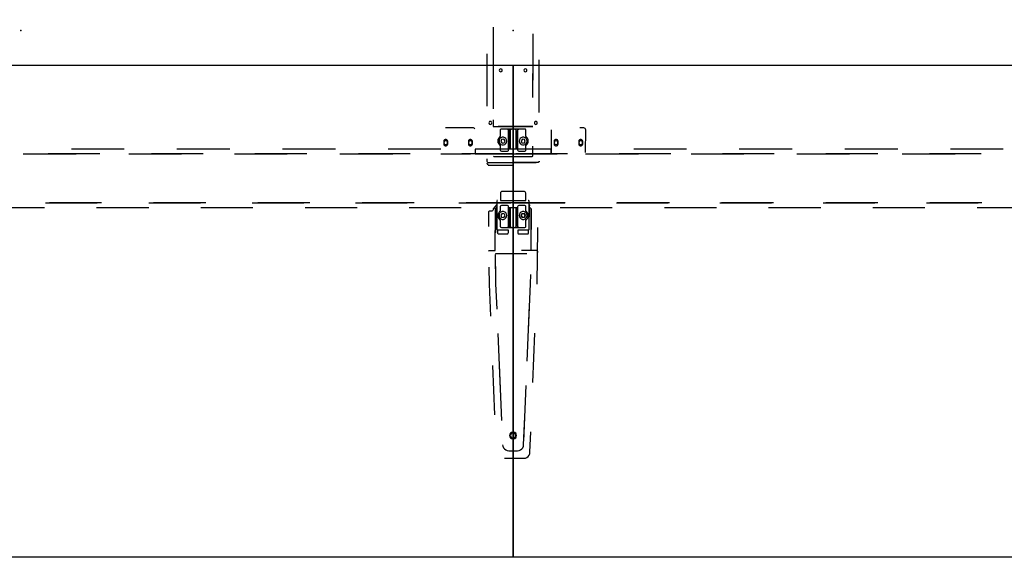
# Model space of a CAD drawing. Header units: metres. Extents: x 6.77 to 13.17, y -3.52 to -1.81.
# Tile 3 of 8: x 8.37 to 9.97, y -3.52 to -2.65. Entities that reach past the tile are written whole.
import ezdxf

# ---------------------------------------------------------------- set-up
doc = ezdxf.new("R2010")
doc.units = ezdxf.units.M
doc.header["$MEASUREMENT"] = 0

# ---------------------------------------------------------------- blocks, each defined once
blk = doc.blocks.new('5863c800-ed52-4f6c-920e-e734873ff803')
at = {"color": 252, "lineweight": 25, "true_color": 0x848484}
for p, q in [((9.1355, -2.6613), (9.1355, -2.6667)), ((9.1355, -2.6613), (9.1355, -2.6667)), ((9.1355, -2.6667), (9.1356, -2.7365)), ((9.1355, -2.6667), (9.1356, -2.7365)), ((9.2004, -2.7472), (9.2005, -2.672)), ((9.2004, -2.7472), (9.2005, -2.672)), ((9.2003, -2.7756), (9.2004, -2.6969)), ((9.2003, -2.7756), (9.2004, -2.6969)), ((9.1254, -2.7043), (9.1254, -2.7896)), ((9.1254, -2.7043), (9.1254, -2.7896)), ((9.1356, -2.7152), (9.1357, -2.7939)), ((9.1356, -2.7152), (9.1357, -2.7939)), ((9.2106, -2.7996), (9.2106, -2.7143)), ((9.2106, -2.7996), (9.2106, -2.7143)), ((9.1357, -2.8117), (9.1357, -2.8224)), ((9.1357, -2.8117), (9.1357, -2.8224)), ((9.1036, -2.8248), (9.0582, -2.8248)), ((9.1357, -2.8224), (9.2003, -2.8224)), ((9.1357, -2.8224), (9.2003, -2.8224)), ((9.2003, -2.8224), (9.1439, -2.8224)), ((9.2003, -2.8224), (9.1439, -2.8224)), ((9.147, -2.8288), (9.147, -2.838)), ((9.147, -2.8288), (9.147, -2.838)), ((9.147, -2.8288), (9.147, -2.838)), ((9.147, -2.8288), (9.147, -2.838)), ((9.1588, -2.8268), (9.149, -2.8268)), ((9.168, -2.8268), (9.149, -2.8268)), ((9.168, -2.8268), (9.149, -2.8268)), ((9.1588, -2.8268), (9.149, -2.8268)), ((9.1652, -2.8268), (9.1588, -2.8268)), ((9.1652, -2.8268), (9.1588, -2.8268)), ((9.1608, -2.8604), (9.1608, -2.8288)), ((9.1608, -2.8288), (9.1608, -2.8586)), ((9.1608, -2.8288), (9.1608, -2.8586)), ((9.1608, -2.8604), (9.1608, -2.8288)), ((9.1632, -2.8288), (9.1632, -2.8586)), ((9.1632, -2.8586), (9.1632, -2.8288)), ((9.1632, -2.8586), (9.1632, -2.8288)), ((9.1632, -2.8288), (9.1632, -2.8586)), ((9.168, -2.8268), (9.1652, -2.8268)), ((9.168, -2.8268), (9.1652, -2.8268)), ((9.187, -2.8268), (9.168, -2.8268)), ((9.1708, -2.8268), (9.168, -2.8268)), ((9.1708, -2.8268), (9.168, -2.8268)), ((9.187, -2.8268), (9.168, -2.8268)), ((9.1772, -2.8268), (9.1708, -2.8268)), ((9.1772, -2.8268), (9.1708, -2.8268)), ((9.1728, -2.8586), (9.1728, -2.8288)), ((9.1728, -2.8288), (9.1728, -2.8586)), ((9.1728, -2.8586), (9.1728, -2.8288)), ((9.1728, -2.8288), (9.1728, -2.8586)), ((9.1752, -2.8586), (9.1752, -2.8288)), ((9.1752, -2.8288), (9.1752, -2.8604)), ((9.1752, -2.8586), (9.1752, -2.8288)), ((9.1752, -2.8288), (9.1752, -2.8604)), ((9.187, -2.8268), (9.1772, -2.8268)), ((9.187, -2.8268), (9.1772, -2.8268)), ((9.189, -2.838), (9.189, -2.8288)), ((9.189, -2.838), (9.189, -2.8288)), ((9.189, -2.838), (9.189, -2.8288)), ((9.189, -2.838), (9.189, -2.8288)), ((9.23, -2.8278), (9.2301, -2.8668)), ((9.283, -2.8248), (9.2765, -2.8248)), ((9.2858, -2.8649), (9.286, -2.8278)), ((9.0554, -2.8468), (9.0554, -2.8508)), ((9.0554, -2.8468), (9.0554, -2.8508)), ((9.0619, -2.8508), (9.0619, -2.8468)), ((9.0619, -2.8508), (9.0619, -2.8468)), ((9.0954, -2.8468), (9.0954, -2.8508)), ((9.0954, -2.8468), (9.0954, -2.8508)), ((9.1019, -2.8508), (9.1019, -2.8468)), ((9.1019, -2.8508), (9.1019, -2.8468)), ((9.1494, -2.8435), (9.1481, -2.8467)), ((9.1494, -2.8435), (9.1481, -2.8467)), ((9.1494, -2.8435), (9.1481, -2.8467)), ((9.1494, -2.8435), (9.1481, -2.8467)), ((9.1481, -2.8467), (9.1502, -2.8494)), ((9.1481, -2.8467), (9.1502, -2.8494)), ((9.1481, -2.8467), (9.1502, -2.8494)), ((9.1481, -2.8467), (9.1502, -2.8494)), ((9.1528, -2.843), (9.1494, -2.8435)), ((9.1528, -2.843), (9.1494, -2.8435)), ((9.1528, -2.843), (9.1494, -2.8435)), ((9.1528, -2.843), (9.1494, -2.8435)), ((9.1549, -2.8458), (9.1528, -2.843)), ((9.1549, -2.8458), (9.1528, -2.843)), ((9.1549, -2.8458), (9.1528, -2.843)), ((9.1549, -2.8458), (9.1528, -2.843)), ((9.1536, -2.8489), (9.1549, -2.8458)), ((9.1536, -2.8489), (9.1549, -2.8458)), ((9.1536, -2.8489), (9.1549, -2.8458)), ((9.1536, -2.8489), (9.1549, -2.8458)), ((9.1832, -2.843), (9.1811, -2.8458)), ((9.1832, -2.843), (9.1811, -2.8458)), ((9.1832, -2.843), (9.1811, -2.8458)), ((9.1832, -2.843), (9.1811, -2.8458)), ((9.1811, -2.8458), (9.1824, -2.8489)), ((9.1811, -2.8458), (9.1824, -2.8489)), ((9.1811, -2.8458), (9.1824, -2.8489)), ((9.1811, -2.8458), (9.1824, -2.8489)), ((9.1866, -2.8435), (9.1832, -2.843)), ((9.1866, -2.8435), (9.1832, -2.843)), ((9.1866, -2.8435), (9.1832, -2.843)), ((9.1866, -2.8435), (9.1832, -2.843)), ((9.1858, -2.8494), (9.1879, -2.8467)), ((9.1858, -2.8494), (9.1879, -2.8467)), ((9.1858, -2.8494), (9.1879, -2.8467)), ((9.1858, -2.8494), (9.1879, -2.8467)), ((9.1879, -2.8467), (9.1866, -2.8435)), ((9.1879, -2.8467), (9.1866, -2.8435)), ((9.1879, -2.8467), (9.1866, -2.8435)), ((9.1879, -2.8467), (9.1866, -2.8435)), ((9.2347, -2.8468), (9.2347, -2.8508)), ((9.2347, -2.8468), (9.2347, -2.8508)), ((9.2412, -2.8508), (9.2412, -2.8468)), ((9.2412, -2.8508), (9.2412, -2.8468)), ((9.2747, -2.8468), (9.2747, -2.8508)), ((9.2747, -2.8468), (9.2747, -2.8508)), ((9.2812, -2.8508), (9.2812, -2.8468)), ((9.2812, -2.8508), (9.2812, -2.8468)), ((8.5361, -2.8593), (8.4503, -2.8593)), ((8.7076, -2.8593), (8.6218, -2.8593)), ((8.8792, -2.8593), (8.7934, -2.8593)), ((9.0507, -2.8593), (8.9649, -2.8593)), ((9.1686, -2.8593), (9.1065, -2.8593)), ((9.1065, -2.8593), (9.1065, -2.8668)), ((9.147, -2.854), (9.147, -2.8604)), ((9.147, -2.854), (9.147, -2.8604)), ((9.147, -2.854), (9.147, -2.8604)), ((9.147, -2.854), (9.147, -2.8604)), ((9.149, -2.8624), (9.1588, -2.8624)), ((9.149, -2.8624), (9.1588, -2.8624)), ((9.149, -2.8624), (9.1588, -2.8624)), ((9.149, -2.8624), (9.1588, -2.8624)), ((9.1502, -2.8494), (9.1536, -2.8489)), ((9.1502, -2.8494), (9.1536, -2.8489)), ((9.1502, -2.8494), (9.1536, -2.8489)), ((9.1502, -2.8494), (9.1536, -2.8489)), ((9.1608, -2.8586), (9.1752, -2.8586)), ((9.1608, -2.8604), (9.1608, -2.8586)), ((9.1608, -2.8586), (9.1632, -2.8586)), ((9.1608, -2.8586), (9.1632, -2.8586)), ((9.1608, -2.8586), (9.1752, -2.8586)), ((9.1608, -2.8604), (9.1608, -2.8586)), ((9.1632, -2.8586), (9.1728, -2.8586)), ((9.1632, -2.8586), (9.1728, -2.8586)), ((9.2301, -2.8593), (9.168, -2.8593)), ((9.168, -2.8593), (9.168, -2.8668)), ((9.1686, -2.8668), (9.1686, -2.8593)), ((9.1728, -2.8586), (9.1752, -2.8586)), ((9.1728, -2.8586), (9.1752, -2.8586)), ((9.1752, -2.8586), (9.1752, -2.8604)), ((9.1752, -2.8586), (9.1752, -2.8604)), ((9.1772, -2.8624), (9.187, -2.8624)), ((9.1772, -2.8624), (9.187, -2.8624)), ((9.1772, -2.8624), (9.187, -2.8624)), ((9.1772, -2.8624), (9.187, -2.8624)), ((9.1824, -2.8489), (9.1858, -2.8494)), ((9.1824, -2.8489), (9.1858, -2.8494)), ((9.1824, -2.8489), (9.1858, -2.8494)), ((9.1824, -2.8489), (9.1858, -2.8494)), ((9.189, -2.8604), (9.189, -2.854)), ((9.189, -2.8604), (9.189, -2.854)), ((9.189, -2.8604), (9.189, -2.854)), ((9.189, -2.8604), (9.189, -2.854)), ((9.2002, -2.8695), (9.2002, -2.8543)), ((9.2002, -2.8695), (9.2002, -2.8543)), ((9.2301, -2.8668), (9.2301, -2.8593)), ((9.4499, -2.8593), (9.3641, -2.8593)), ((9.6214, -2.8593), (9.5356, -2.8593)), ((9.793, -2.8593), (9.7072, -2.8593)), ((9.9645, -2.8593), (9.8787, -2.8593)), ((8.3721, -2.8668), (8.4578, -2.8668)), ((8.4966, -2.8668), (8.4125, -2.8668)), ((8.5436, -2.8668), (8.6294, -2.8668)), ((8.6646, -2.8668), (8.5806, -2.8668)), ((8.7152, -2.8668), (8.8009, -2.8668)), ((8.8326, -2.8668), (8.7486, -2.8668)), ((8.8867, -2.8668), (8.9725, -2.8668)), ((9.0006, -2.8668), (8.9166, -2.8668)), ((9.0507, -2.8668), (9.099, -2.8668)), ((9.1686, -2.8668), (9.0846, -2.8668)), ((9.1065, -2.8668), (9.1686, -2.8668)), ((9.1254, -2.8749), (9.1254, -2.8789)), ((9.1254, -2.8749), (9.1254, -2.8789)), ((9.1378, -2.8715), (9.1982, -2.8715)), ((9.1378, -2.8715), (9.1921, -2.8715)), ((9.1378, -2.8715), (9.1921, -2.8715)), ((9.1378, -2.8715), (9.1982, -2.8715)), ((9.168, -2.8668), (9.2301, -2.8668)), ((9.2565, -2.8668), (9.1725, -2.8668)), ((9.2105, -2.8802), (9.2106, -2.8789)), ((9.2105, -2.8802), (9.2106, -2.8789)), ((9.2301, -2.8668), (9.2394, -2.8668)), ((9.2859, -2.8668), (9.3716, -2.8668)), ((9.4245, -2.8668), (9.3405, -2.8668)), ((9.4574, -2.8668), (9.5432, -2.8668)), ((9.5925, -2.8668), (9.5085, -2.8668)), ((9.629, -2.8668), (9.7147, -2.8668)), ((9.7605, -2.8668), (9.6765, -2.8668)), ((9.8005, -2.8668), (9.8863, -2.8668)), ((9.9285, -2.8668), (9.8445, -2.8668)), ((9.1256, -2.8817), (9.1257, -2.8832)), ((9.1256, -2.8817), (9.1257, -2.8832)), ((9.1257, -2.8832), (9.1257, -2.8834)), ((9.1257, -2.8832), (9.1257, -2.8834)), ((9.1274, -2.8809), (9.2056, -2.8809)), ((9.1274, -2.8809), (9.2056, -2.8809)), ((9.1277, -2.8852), (9.1687, -2.8852)), ((9.1277, -2.8852), (9.1687, -2.8852)), ((9.2086, -2.8809), (9.1673, -2.8809)), ((9.2086, -2.8809), (9.1673, -2.8809)), ((9.1417, -2.9435), (9.1417, -2.99)), ((9.1476, -2.9311), (9.1476, -2.9425)), ((9.1476, -2.9425), (9.1885, -2.9425)), ((9.1855, -2.9281), (9.1506, -2.9281)), ((9.1885, -2.9425), (9.1885, -2.9311)), ((9.1933, -2.9425), (9.1928, -2.9425)), ((9.1943, -2.99), (9.1943, -2.9435)), ((8.322, -2.9543), (8.4066, -2.9543)), ((8.408, -2.9463), (8.492, -2.9463)), ((8.4993, -2.9463), (8.4146, -2.9463)), ((8.4913, -2.9543), (8.5759, -2.9543)), ((8.576, -2.9463), (8.66, -2.9463)), ((8.6686, -2.9463), (8.5839, -2.9463)), ((8.6606, -2.9543), (8.7453, -2.9543)), ((8.7441, -2.9463), (8.8281, -2.9463)), ((8.8379, -2.9463), (8.7533, -2.9463)), ((8.8299, -2.9543), (8.9146, -2.9543)), ((8.9121, -2.9463), (8.9961, -2.9463)), ((9.0073, -2.9463), (8.9226, -2.9463)), ((8.9993, -2.9543), (9.0839, -2.9543)), ((9.0801, -2.9463), (9.1641, -2.9463)), ((9.1686, -2.9463), (9.0919, -2.9463)), ((9.1415, -2.9495), (9.1354, -2.9562)), ((9.1354, -2.9562), (9.1354, -2.9581)), ((9.1409, -2.9539), (9.1388, -2.9563)), ((9.1388, -2.9563), (9.1388, -2.9955)), ((9.1417, -2.9539), (9.1409, -2.9539)), ((9.1417, -2.99), (9.1417, -2.9539)), ((9.147, -2.9529), (9.147, -2.9593)), ((9.147, -2.9529), (9.147, -2.9593)), ((9.1588, -2.9509), (9.149, -2.9509)), ((9.1588, -2.9509), (9.149, -2.9509)), ((9.1608, -2.9845), (9.1608, -2.9529)), ((9.1608, -2.9548), (9.1608, -2.9529)), ((9.1632, -2.9548), (9.1608, -2.9548)), ((9.1608, -2.9548), (9.1608, -2.9845)), ((9.1752, -2.9548), (9.1608, -2.9548)), ((9.1728, -2.9548), (9.1632, -2.9548)), ((9.1632, -2.9548), (9.1632, -2.9845)), ((9.1632, -2.9845), (9.1632, -2.9548)), ((9.168, -2.9463), (9.252, -2.9463)), ((9.2526, -2.9463), (9.168, -2.9463)), ((9.1686, -2.9543), (9.1686, -2.9463)), ((9.1728, -2.9548), (9.1728, -2.9845)), ((9.1728, -2.9845), (9.1728, -2.9548)), ((9.1752, -2.9548), (9.1728, -2.9548)), ((9.1752, -2.9529), (9.1752, -2.9845)), ((9.1752, -2.9529), (9.1752, -2.9548)), ((9.1752, -2.9845), (9.1752, -2.9548)), ((9.187, -2.9509), (9.1772, -2.9509)), ((9.187, -2.9509), (9.1772, -2.9509)), ((9.189, -2.9593), (9.189, -2.9529)), ((9.189, -2.9593), (9.189, -2.9529)), ((9.1943, -2.9493), (9.1943, -2.9539)), ((9.1956, -2.9507), (9.1943, -2.9493)), ((9.1943, -2.9539), (9.1943, -2.9692)), ((9.1951, -2.9539), (9.1943, -2.9539)), ((9.1943, -2.9539), (9.1951, -2.9539)), ((9.1973, -2.9563), (9.1951, -2.9539)), ((9.1951, -2.9539), (9.1973, -2.9563)), ((9.1973, -2.9563), (9.1973, -2.9899)), ((9.1973, -3.0241), (9.1973, -2.9563)), ((9.2446, -2.9543), (9.3293, -2.9543)), ((9.336, -2.9463), (9.42, -2.9463)), ((9.422, -2.9463), (9.3373, -2.9463)), ((9.414, -2.9543), (9.4986, -2.9543)), ((9.504, -2.9463), (9.588, -2.9463)), ((9.5913, -2.9463), (9.5066, -2.9463)), ((9.5833, -2.9543), (9.668, -2.9543)), ((9.672, -2.9463), (9.756, -2.9463)), ((9.7606, -2.9463), (9.676, -2.9463)), ((9.7526, -2.9543), (9.8373, -2.9543)), ((9.84, -2.9463), (9.924, -2.9463)), ((9.93, -2.9463), (9.8453, -2.9463)), ((9.922, -2.9543), (10.0066, -2.9543)), ((9.1281, -2.9611), (9.128, -2.9851)), ((9.1334, -2.9601), (9.1291, -2.9601)), ((9.147, -2.9753), (9.147, -2.9845)), ((9.147, -2.9753), (9.147, -2.9845)), ((9.1502, -2.9639), (9.1481, -2.9667)), ((9.1502, -2.9639), (9.1481, -2.9667)), ((9.1481, -2.9667), (9.1494, -2.9699)), ((9.1481, -2.9667), (9.1494, -2.9699)), ((9.1494, -2.9699), (9.1528, -2.9703)), ((9.1494, -2.9699), (9.1528, -2.9703)), ((9.1536, -2.9644), (9.1502, -2.9639)), ((9.1536, -2.9644), (9.1502, -2.9639)), ((9.1528, -2.9703), (9.1549, -2.9676)), ((9.1528, -2.9703), (9.1549, -2.9676)), ((9.1549, -2.9676), (9.1536, -2.9644)), ((9.1549, -2.9676), (9.1536, -2.9644)), ((9.1811, -2.9676), (9.1824, -2.9644)), ((9.1824, -2.9644), (9.1811, -2.9676)), ((9.1811, -2.9676), (9.1832, -2.9703)), ((9.1832, -2.9703), (9.1811, -2.9676)), ((9.1824, -2.9644), (9.1858, -2.9639)), ((9.1858, -2.9639), (9.1824, -2.9644)), ((9.1832, -2.9703), (9.1866, -2.9699)), ((9.1866, -2.9699), (9.1832, -2.9703)), ((9.1879, -2.9667), (9.1858, -2.9639)), ((9.1858, -2.9639), (9.1879, -2.9667)), ((9.1866, -2.9699), (9.1879, -2.9667)), ((9.1879, -2.9667), (9.1866, -2.9699)), ((9.189, -2.9845), (9.189, -2.9753)), ((9.189, -2.9845), (9.189, -2.9753)), ((9.1388, -3.0241), (9.1388, -2.9914)), ((9.1427, -2.991), (9.1427, -2.995)), ((9.1606, -2.991), (9.1427, -2.991)), ((9.1427, -2.991), (9.1432, -2.991)), ((9.1427, -2.995), (9.1427, -2.991)), ((9.149, -2.9865), (9.1588, -2.9865)), ((9.149, -2.9865), (9.168, -2.9865)), ((9.1588, -2.9865), (9.1652, -2.9865)), ((9.1606, -2.995), (9.1606, -2.991)), ((9.1652, -2.9865), (9.168, -2.9865)), ((9.168, -2.9865), (9.1708, -2.9865)), ((9.168, -2.9865), (9.187, -2.9865)), ((9.1708, -2.9865), (9.1772, -2.9865)), ((9.1755, -2.991), (9.1755, -2.995)), ((9.1933, -2.991), (9.1755, -2.991)), ((9.1772, -2.9865), (9.187, -2.9865)), ((9.1933, -2.995), (9.1933, -2.991)), ((9.208, -2.9943), (9.208, -2.9867)), ((9.1447, -2.997), (9.1586, -2.997)), ((9.1775, -2.997), (9.1913, -2.997)), ((9.2079, -3.0271), (9.208, -2.9943)), ((9.1291, -3.0241), (9.1388, -3.0241)), ((9.1388, -3.0306), (9.1397, -3.0782)), ((9.1388, -3.0306), (9.1395, -3.0688)), ((9.1904, -3.0296), (9.1398, -3.0296)), ((9.2069, -3.0241), (9.1818, -3.0241)), ((9.207, -3.0785), (9.2079, -3.0348)), ((9.2079, -3.0348), (9.2079, -3.0251)), ((9.2079, -3.0251), (9.2079, -3.0271)), ((9.1285, -3.051), (9.1291, -3.0785)), ((9.1963, -3.0782), (9.1966, -3.063)), ((9.1291, -3.0785), (9.1313, -3.131)), ((9.1397, -3.0782), (9.1415, -3.1194)), ((9.1931, -3.1533), (9.1963, -3.0782)), ((9.1909, -3.2039), (9.1948, -3.1136)), ((9.1432, -3.1591), (9.147, -3.2495)), ((9.2003, -3.2385), (9.2036, -3.1585)), ((9.1346, -3.211), (9.138, -3.291)), ((9.1453, -3.2097), (9.1492, -3.3001)), ((9.1854, -3.334), (9.1892, -3.2437)), ((9.1851, -3.3398), (9.1871, -3.2943)), ((9.1955, -3.352), (9.1969, -3.3185)), ((9.1609, -3.3494), (9.1751, -3.3494)), ((9.1543, -3.3616), (9.1855, -3.3616))]:
    blk.add_line(p, q, dxfattribs=at)
at = {"color": 18, "lineweight": 25, "true_color": 0x000000}
for points in [[(6.768, -1.8107), (13.168, -1.8107), (13.168, -3.5227), (6.768, -3.5227)], [(7.568, -2.7227), (9.168, -2.7227), (9.168, -3.5227), (7.568, -3.5227)], [(9.168, -2.7227), (10.768, -2.7227), (10.768, -3.5227), (9.168, -3.5227)]]:
    blk.add_lwpolyline(points, close=True, dxfattribs=at)
at = {"color": 252, "lineweight": 25, "true_color": 0x848484}
for points in [[(9.1504, -2.7312), (9.1501, -2.73), (9.1492, -2.7291), (9.148, -2.7288), (9.1468, -2.7291), (9.1459, -2.73), (9.1456, -2.7312)], [(9.1504, -2.7312), (9.1501, -2.73), (9.1492, -2.7291), (9.148, -2.7288), (9.1468, -2.7291), (9.1459, -2.73), (9.1456, -2.7312)], [(9.1456, -2.7312), (9.1459, -2.7324), (9.1468, -2.7332), (9.148, -2.7335), (9.1492, -2.7332), (9.1501, -2.7324), (9.1504, -2.7312)], [(9.1456, -2.7312), (9.1459, -2.7324), (9.1468, -2.7332), (9.148, -2.7335), (9.1492, -2.7332), (9.1501, -2.7324), (9.1504, -2.7312)], [(9.1904, -2.7312), (9.1901, -2.73), (9.1892, -2.7291), (9.188, -2.7288), (9.1868, -2.7291), (9.1859, -2.73), (9.1856, -2.7312)], [(9.1904, -2.7312), (9.1901, -2.73), (9.1892, -2.7291), (9.188, -2.7288), (9.1868, -2.7291), (9.1859, -2.73), (9.1856, -2.7312)], [(9.1856, -2.7312), (9.1859, -2.7324), (9.1868, -2.7332), (9.188, -2.7335), (9.1892, -2.7332), (9.1901, -2.7324), (9.1904, -2.7312)], [(9.1856, -2.7312), (9.1859, -2.7324), (9.1868, -2.7332), (9.188, -2.7335), (9.1892, -2.7332), (9.1901, -2.7324), (9.1904, -2.7312)], [(9.1334, -2.8167), (9.1331, -2.8155), (9.1322, -2.8146), (9.131, -2.8143), (9.1298, -2.8146), (9.1289, -2.8155), (9.1286, -2.8167)], [(9.1334, -2.8167), (9.1331, -2.8155), (9.1322, -2.8146), (9.131, -2.8143), (9.1298, -2.8146), (9.1289, -2.8155), (9.1286, -2.8167)], [(9.2074, -2.8167), (9.2071, -2.8155), (9.2062, -2.8146), (9.205, -2.8143), (9.2038, -2.8146), (9.2029, -2.8155), (9.2026, -2.8167)], [(9.2074, -2.8167), (9.2071, -2.8155), (9.2062, -2.8146), (9.205, -2.8143), (9.2038, -2.8146), (9.2029, -2.8155), (9.2026, -2.8167)], [(9.106, -2.8261), (9.105, -2.8251), (9.1036, -2.8248)], [(9.1286, -2.8167), (9.1289, -2.8179), (9.1298, -2.8187), (9.131, -2.819), (9.1322, -2.8187), (9.1331, -2.8179), (9.1334, -2.8167)], [(9.1286, -2.8167), (9.1289, -2.8179), (9.1298, -2.8187), (9.131, -2.819), (9.1322, -2.8187), (9.1331, -2.8179), (9.1334, -2.8167)], [(9.149, -2.8268), (9.148, -2.827), (9.1473, -2.8278), (9.147, -2.8288)], [(9.149, -2.8268), (9.148, -2.827), (9.1473, -2.8278), (9.147, -2.8288)], [(9.149, -2.8268), (9.148, -2.827), (9.1473, -2.8278), (9.147, -2.8288)], [(9.149, -2.8268), (9.148, -2.827), (9.1473, -2.8278), (9.147, -2.8288)], [(9.1588, -2.8268), (9.1598, -2.8271), (9.1605, -2.8278), (9.1608, -2.8288)], [(9.1608, -2.8288), (9.1605, -2.8278), (9.1598, -2.8271), (9.1588, -2.8268)], [(9.1588, -2.8268), (9.1598, -2.8271), (9.1605, -2.8278), (9.1608, -2.8288)], [(9.1608, -2.8288), (9.1605, -2.8278), (9.1598, -2.8271), (9.1588, -2.8268)], [(9.1632, -2.8288), (9.1635, -2.8278), (9.1642, -2.8271), (9.1652, -2.8268)], [(9.1652, -2.8268), (9.1642, -2.8271), (9.1635, -2.8278), (9.1632, -2.8288)], [(9.1632, -2.8288), (9.1635, -2.8278), (9.1642, -2.8271), (9.1652, -2.8268)], [(9.1652, -2.8268), (9.1642, -2.8271), (9.1635, -2.8278), (9.1632, -2.8288)], [(9.1728, -2.8288), (9.1725, -2.8278), (9.1718, -2.8271), (9.1708, -2.8268)], [(9.1708, -2.8268), (9.1718, -2.8271), (9.1725, -2.8278), (9.1728, -2.8288)], [(9.1728, -2.8288), (9.1725, -2.8278), (9.1718, -2.8271), (9.1708, -2.8268)], [(9.1708, -2.8268), (9.1718, -2.8271), (9.1725, -2.8278), (9.1728, -2.8288)], [(9.1752, -2.8288), (9.1755, -2.8278), (9.1762, -2.8271), (9.1772, -2.8268)], [(9.1772, -2.8268), (9.1762, -2.8271), (9.1755, -2.8278), (9.1752, -2.8288)], [(9.1772, -2.8268), (9.1762, -2.8271), (9.1755, -2.8278), (9.1752, -2.8288)], [(9.1752, -2.8288), (9.1755, -2.8278), (9.1762, -2.8271), (9.1772, -2.8268)], [(9.189, -2.8288), (9.1887, -2.8278), (9.188, -2.827), (9.187, -2.8268)], [(9.189, -2.8288), (9.1887, -2.8278), (9.188, -2.827), (9.187, -2.8268)], [(9.189, -2.8288), (9.1887, -2.8278), (9.188, -2.827), (9.187, -2.8268)], [(9.189, -2.8288), (9.1887, -2.8278), (9.188, -2.827), (9.187, -2.8268)], [(9.2026, -2.8167), (9.2029, -2.8179), (9.2038, -2.8187), (9.205, -2.819), (9.2062, -2.8187), (9.2071, -2.8179), (9.2074, -2.8167)], [(9.2026, -2.8167), (9.2029, -2.8179), (9.2038, -2.8187), (9.205, -2.819), (9.2062, -2.8187), (9.2071, -2.8179), (9.2074, -2.8167)], [(9.286, -2.8278), (9.2857, -2.8266), (9.2851, -2.8257), (9.2841, -2.825), (9.283, -2.8248)], [(9.0619, -2.8468), (9.0615, -2.8454), (9.0606, -2.8442), (9.0593, -2.8436), (9.0579, -2.8436), (9.0566, -2.8442), (9.0557, -2.8454), (9.0554, -2.8468)], [(9.0619, -2.8468), (9.0615, -2.8454), (9.0606, -2.8442), (9.0593, -2.8436), (9.0579, -2.8436), (9.0566, -2.8442), (9.0557, -2.8454), (9.0554, -2.8468)], [(9.0615, -2.8488), (9.0613, -2.8475), (9.0604, -2.8465), (9.0593, -2.8459), (9.0579, -2.8459), (9.0568, -2.8465), (9.056, -2.8475), (9.0557, -2.8488)], [(9.1019, -2.8468), (9.1015, -2.8454), (9.1006, -2.8442), (9.0993, -2.8436), (9.0979, -2.8436), (9.0966, -2.8442), (9.0957, -2.8454), (9.0954, -2.8468)], [(9.1019, -2.8468), (9.1015, -2.8454), (9.1006, -2.8442), (9.0993, -2.8436), (9.0979, -2.8436), (9.0966, -2.8442), (9.0957, -2.8454), (9.0954, -2.8468)], [(9.1015, -2.8488), (9.1013, -2.8475), (9.1004, -2.8465), (9.0993, -2.8459), (9.0979, -2.8459), (9.0968, -2.8465), (9.096, -2.8475), (9.0957, -2.8488)], [(9.1462, -2.8396), (9.1446, -2.8414), (9.1435, -2.8436), (9.1432, -2.846), (9.1435, -2.8484), (9.1446, -2.8506), (9.1462, -2.8524)], [(9.1462, -2.8396), (9.1446, -2.8414), (9.1435, -2.8436), (9.1432, -2.846), (9.1435, -2.8484), (9.1446, -2.8506), (9.1462, -2.8524)], [(9.1462, -2.8396), (9.1446, -2.8414), (9.1435, -2.8436), (9.1432, -2.846), (9.1435, -2.8484), (9.1446, -2.8506), (9.1462, -2.8524)], [(9.1462, -2.8396), (9.1446, -2.8414), (9.1435, -2.8436), (9.1432, -2.846), (9.1435, -2.8484), (9.1446, -2.8506), (9.1462, -2.8524)], [(9.1579, -2.8462), (9.1575, -2.844), (9.1564, -2.8421), (9.1547, -2.8407), (9.1526, -2.8399), (9.1504, -2.8399), (9.1483, -2.8407), (9.1466, -2.8421), (9.1455, -2.844), (9.1452, -2.8462)], [(9.1579, -2.8462), (9.1575, -2.844), (9.1564, -2.8421), (9.1547, -2.8407), (9.1526, -2.8399), (9.1504, -2.8399), (9.1483, -2.8407), (9.1466, -2.8421), (9.1455, -2.844), (9.1452, -2.8462)], [(9.1579, -2.8462), (9.1575, -2.844), (9.1564, -2.8421), (9.1547, -2.8407), (9.1526, -2.8399), (9.1504, -2.8399), (9.1483, -2.8407), (9.1466, -2.8421), (9.1455, -2.844), (9.1452, -2.8462)], [(9.1579, -2.8462), (9.1575, -2.844), (9.1564, -2.8421), (9.1547, -2.8407), (9.1526, -2.8399), (9.1504, -2.8399), (9.1483, -2.8407), (9.1466, -2.8421), (9.1455, -2.844), (9.1452, -2.8462)], [(9.1452, -2.8462), (9.1455, -2.8484), (9.1466, -2.8503), (9.1483, -2.8517), (9.1504, -2.8525), (9.1526, -2.8525), (9.1547, -2.8517), (9.1564, -2.8503), (9.1575, -2.8484), (9.1579, -2.8462)], [(9.1452, -2.8462), (9.1455, -2.8484), (9.1466, -2.8503), (9.1483, -2.8517), (9.1504, -2.8525), (9.1526, -2.8525), (9.1547, -2.8517), (9.1564, -2.8503), (9.1575, -2.8484), (9.1579, -2.8462)], [(9.1452, -2.8462), (9.1455, -2.8484), (9.1466, -2.8503), (9.1483, -2.8517), (9.1504, -2.8525), (9.1526, -2.8525), (9.1547, -2.8517), (9.1564, -2.8503), (9.1575, -2.8484), (9.1579, -2.8462)], [(9.1452, -2.8462), (9.1455, -2.8484), (9.1466, -2.8503), (9.1483, -2.8517), (9.1504, -2.8525), (9.1526, -2.8525), (9.1547, -2.8517), (9.1564, -2.8503), (9.1575, -2.8484), (9.1579, -2.8462)], [(9.147, -2.838), (9.1462, -2.8396)], [(9.147, -2.838), (9.1462, -2.8396)], [(9.147, -2.838), (9.1462, -2.8396)], [(9.147, -2.838), (9.1462, -2.8396)], [(9.1908, -2.8462), (9.1905, -2.844), (9.1894, -2.8421), (9.1877, -2.8407), (9.1856, -2.8399), (9.1834, -2.8399), (9.1813, -2.8407), (9.1796, -2.8421), (9.1785, -2.844), (9.1781, -2.8462)], [(9.1908, -2.8462), (9.1905, -2.844), (9.1894, -2.8421), (9.1877, -2.8407), (9.1856, -2.8399), (9.1834, -2.8399), (9.1813, -2.8407), (9.1796, -2.8421), (9.1785, -2.844), (9.1781, -2.8462)], [(9.1908, -2.8462), (9.1905, -2.844), (9.1894, -2.8421), (9.1877, -2.8407), (9.1856, -2.8399), (9.1834, -2.8399), (9.1813, -2.8407), (9.1796, -2.8421), (9.1785, -2.844), (9.1781, -2.8462)], [(9.1908, -2.8462), (9.1905, -2.844), (9.1894, -2.8421), (9.1877, -2.8407), (9.1856, -2.8399), (9.1834, -2.8399), (9.1813, -2.8407), (9.1796, -2.8421), (9.1785, -2.844), (9.1781, -2.8462)], [(9.1781, -2.8462), (9.1785, -2.8484), (9.1796, -2.8503), (9.1813, -2.8517), (9.1834, -2.8525), (9.1856, -2.8525), (9.1877, -2.8517), (9.1894, -2.8503), (9.1905, -2.8484), (9.1908, -2.8462)], [(9.1781, -2.8462), (9.1785, -2.8484), (9.1796, -2.8503), (9.1813, -2.8517), (9.1834, -2.8525), (9.1856, -2.8525), (9.1877, -2.8517), (9.1894, -2.8503), (9.1905, -2.8484), (9.1908, -2.8462)], [(9.1781, -2.8462), (9.1785, -2.8484), (9.1796, -2.8503), (9.1813, -2.8517), (9.1834, -2.8525), (9.1856, -2.8525), (9.1877, -2.8517), (9.1894, -2.8503), (9.1905, -2.8484), (9.1908, -2.8462)], [(9.1781, -2.8462), (9.1785, -2.8484), (9.1796, -2.8503), (9.1813, -2.8517), (9.1834, -2.8525), (9.1856, -2.8525), (9.1877, -2.8517), (9.1894, -2.8503), (9.1905, -2.8484), (9.1908, -2.8462)], [(9.1898, -2.8396), (9.189, -2.838)], [(9.1898, -2.8396), (9.189, -2.838)], [(9.1898, -2.8396), (9.189, -2.838)], [(9.1898, -2.8396), (9.189, -2.838)], [(9.1898, -2.8524), (9.1914, -2.8506), (9.1925, -2.8484), (9.1928, -2.846), (9.1925, -2.8436), (9.1914, -2.8414), (9.1898, -2.8396)], [(9.1898, -2.8524), (9.1914, -2.8506), (9.1925, -2.8484), (9.1928, -2.846), (9.1925, -2.8436), (9.1914, -2.8414), (9.1898, -2.8396)], [(9.1898, -2.8524), (9.1914, -2.8506), (9.1925, -2.8484), (9.1928, -2.846), (9.1925, -2.8436), (9.1914, -2.8414), (9.1898, -2.8396)], [(9.1898, -2.8524), (9.1914, -2.8506), (9.1925, -2.8484), (9.1928, -2.846), (9.1925, -2.8436), (9.1914, -2.8414), (9.1898, -2.8396)], [(9.2412, -2.8468), (9.2409, -2.8454), (9.24, -2.8442), (9.2387, -2.8436), (9.2372, -2.8436), (9.2359, -2.8442), (9.235, -2.8454), (9.2347, -2.8468)], [(9.2412, -2.8468), (9.2409, -2.8454), (9.24, -2.8442), (9.2387, -2.8436), (9.2372, -2.8436), (9.2359, -2.8442), (9.235, -2.8454), (9.2347, -2.8468)], [(9.2409, -2.8488), (9.2406, -2.8475), (9.2398, -2.8465), (9.2386, -2.8459), (9.2373, -2.8459), (9.2361, -2.8465), (9.2353, -2.8475), (9.235, -2.8488)], [(9.2812, -2.8468), (9.2809, -2.8454), (9.28, -2.8442), (9.2787, -2.8436), (9.2772, -2.8436), (9.2759, -2.8442), (9.275, -2.8454), (9.2747, -2.8468)], [(9.2812, -2.8468), (9.2809, -2.8454), (9.28, -2.8442), (9.2787, -2.8436), (9.2772, -2.8436), (9.2759, -2.8442), (9.275, -2.8454), (9.2747, -2.8468)], [(9.2809, -2.8488), (9.2806, -2.8475), (9.2798, -2.8465), (9.2786, -2.8459), (9.2773, -2.8459), (9.2761, -2.8465), (9.2753, -2.8475), (9.275, -2.8488)], [(9.0554, -2.8508), (9.0557, -2.8522), (9.0566, -2.8533), (9.0579, -2.854), (9.0593, -2.854), (9.0606, -2.8533), (9.0615, -2.8522), (9.0619, -2.8508)], [(9.0554, -2.8508), (9.0557, -2.8522), (9.0566, -2.8533), (9.0579, -2.854), (9.0593, -2.854), (9.0606, -2.8533), (9.0615, -2.8522), (9.0619, -2.8508)], [(9.0557, -2.8488), (9.056, -2.8501), (9.0568, -2.8511), (9.0579, -2.8517), (9.0593, -2.8517), (9.0604, -2.8511), (9.0613, -2.8501), (9.0615, -2.8488)], [(9.0954, -2.8508), (9.0957, -2.8522), (9.0966, -2.8533), (9.0979, -2.854), (9.0993, -2.854), (9.1006, -2.8533), (9.1015, -2.8522), (9.1019, -2.8508)], [(9.0954, -2.8508), (9.0957, -2.8522), (9.0966, -2.8533), (9.0979, -2.854), (9.0993, -2.854), (9.1006, -2.8533), (9.1015, -2.8522), (9.1019, -2.8508)], [(9.0957, -2.8488), (9.096, -2.8501), (9.0968, -2.8511), (9.0979, -2.8517), (9.0993, -2.8517), (9.1004, -2.8511), (9.1013, -2.8501), (9.1015, -2.8488)], [(9.1462, -2.8524), (9.147, -2.854)], [(9.1462, -2.8524), (9.147, -2.854)], [(9.1462, -2.8524), (9.147, -2.854)], [(9.1462, -2.8524), (9.147, -2.854)], [(9.147, -2.8604), (9.1473, -2.8614), (9.148, -2.8621), (9.149, -2.8624)], [(9.147, -2.8604), (9.1473, -2.8614), (9.148, -2.8621), (9.149, -2.8624)], [(9.147, -2.8604), (9.1473, -2.8614), (9.148, -2.8621), (9.149, -2.8624)], [(9.147, -2.8604), (9.1473, -2.8614), (9.148, -2.8621), (9.149, -2.8624)], [(9.1588, -2.8624), (9.1598, -2.8621), (9.1605, -2.8614), (9.1608, -2.8604)], [(9.1588, -2.8624), (9.1598, -2.8621), (9.1605, -2.8614), (9.1608, -2.8604)], [(9.1588, -2.8624), (9.1598, -2.8621), (9.1605, -2.8614), (9.1608, -2.8604)], [(9.1588, -2.8624), (9.1598, -2.8621), (9.1605, -2.8614), (9.1608, -2.8604)], [(9.1752, -2.8604), (9.1755, -2.8614), (9.1762, -2.8621), (9.1772, -2.8624)], [(9.1752, -2.8604), (9.1755, -2.8614), (9.1762, -2.8621), (9.1772, -2.8624)], [(9.1752, -2.8604), (9.1755, -2.8614), (9.1762, -2.8621), (9.1772, -2.8624)], [(9.1752, -2.8604), (9.1755, -2.8614), (9.1762, -2.8621), (9.1772, -2.8624)], [(9.187, -2.8624), (9.188, -2.8621), (9.1887, -2.8614), (9.189, -2.8604)], [(9.187, -2.8624), (9.188, -2.8621), (9.1887, -2.8614), (9.189, -2.8604)], [(9.187, -2.8624), (9.188, -2.8621), (9.1887, -2.8614), (9.189, -2.8604)], [(9.187, -2.8624), (9.188, -2.8621), (9.1887, -2.8614), (9.189, -2.8604)], [(9.189, -2.854), (9.1898, -2.8524)], [(9.189, -2.854), (9.1898, -2.8524)], [(9.189, -2.854), (9.1898, -2.8524)], [(9.189, -2.854), (9.1898, -2.8524)], [(9.2347, -2.8508), (9.235, -2.8522), (9.2359, -2.8533), (9.2372, -2.854), (9.2387, -2.854), (9.24, -2.8533), (9.2409, -2.8522), (9.2412, -2.8508)], [(9.2347, -2.8508), (9.235, -2.8522), (9.2359, -2.8533), (9.2372, -2.854), (9.2387, -2.854), (9.24, -2.8533), (9.2409, -2.8522), (9.2412, -2.8508)], [(9.235, -2.8488), (9.2353, -2.8501), (9.2361, -2.8511), (9.2373, -2.8517), (9.2386, -2.8517), (9.2398, -2.8511), (9.2406, -2.8501), (9.2409, -2.8488)], [(9.2747, -2.8508), (9.275, -2.8522), (9.2759, -2.8533), (9.2772, -2.854), (9.2787, -2.854), (9.28, -2.8533), (9.2809, -2.8522), (9.2812, -2.8508)], [(9.2747, -2.8508), (9.275, -2.8522), (9.2759, -2.8533), (9.2772, -2.854), (9.2787, -2.854), (9.28, -2.8533), (9.2809, -2.8522), (9.2812, -2.8508)], [(9.275, -2.8488), (9.2753, -2.8501), (9.2761, -2.8511), (9.2773, -2.8517), (9.2786, -2.8517), (9.2798, -2.8511), (9.2806, -2.8501), (9.2809, -2.8488)], [(9.1254, -2.8789), (9.1257, -2.8799), (9.1265, -2.8806), (9.1274, -2.8809)], [(9.1254, -2.8789), (9.1257, -2.8799), (9.1265, -2.8806), (9.1274, -2.8809)], [(9.1361, -2.8706), (9.1368, -2.8713), (9.1378, -2.8715)], [(9.1361, -2.8706), (9.1368, -2.8713), (9.1378, -2.8715)], [(9.1982, -2.8715), (9.1992, -2.8713), (9.1999, -2.8705), (9.2002, -2.8695)], [(9.1982, -2.8715), (9.1992, -2.8713), (9.1999, -2.8705), (9.2002, -2.8695)], [(9.2106, -2.8789), (9.2103, -2.8799), (9.2095, -2.8806), (9.2086, -2.8809)], [(9.2106, -2.8789), (9.2103, -2.8799), (9.2095, -2.8806), (9.2086, -2.8809)], [(9.1257, -2.8834), (9.1268, -2.8849)], [(9.1257, -2.8834), (9.1268, -2.8849)], [(9.1427, -2.9425), (9.1418, -2.943)], [(9.1506, -2.9281), (9.1494, -2.9283), (9.1484, -2.9289), (9.1478, -2.9299), (9.1476, -2.9311)], [(9.1885, -2.9311), (9.1882, -2.9299), (9.1876, -2.9289), (9.1866, -2.9283), (9.1855, -2.9281)], [(9.1943, -2.9435), (9.1933, -2.9425)], [(9.1354, -2.9581), (9.1351, -2.9591), (9.1344, -2.9598), (9.1334, -2.9601)], [(9.147, -2.9593), (9.1462, -2.9609)], [(9.147, -2.9593), (9.1462, -2.9609)], [(9.149, -2.9509), (9.148, -2.9512), (9.1473, -2.9519), (9.147, -2.9529)], [(9.149, -2.9509), (9.148, -2.9512), (9.1473, -2.9519), (9.147, -2.9529)], [(9.1608, -2.9529), (9.1605, -2.9519), (9.1598, -2.9512), (9.1588, -2.9509)], [(9.1608, -2.9529), (9.1605, -2.9519), (9.1598, -2.9512), (9.1588, -2.9509)], [(9.1772, -2.9509), (9.1762, -2.9512), (9.1755, -2.9519), (9.1752, -2.9529)], [(9.1772, -2.9509), (9.1762, -2.9512), (9.1755, -2.9519), (9.1752, -2.9529)], [(9.189, -2.9529), (9.1887, -2.9519), (9.188, -2.9512), (9.187, -2.9509)], [(9.189, -2.9529), (9.1887, -2.9519), (9.188, -2.9512), (9.187, -2.9509)], [(9.1898, -2.9609), (9.189, -2.9593)], [(9.1898, -2.9609), (9.189, -2.9593)], [(9.1291, -2.9601), (9.1281, -2.9611)], [(9.1462, -2.9609), (9.1446, -2.9627), (9.1435, -2.9649), (9.1432, -2.9673), (9.1435, -2.9698), (9.1446, -2.972), (9.1462, -2.9738)], [(9.1462, -2.9609), (9.1446, -2.9627), (9.1435, -2.9649), (9.1432, -2.9673), (9.1435, -2.9698), (9.1446, -2.972), (9.1462, -2.9738)], [(9.1579, -2.9671), (9.1575, -2.9649), (9.1564, -2.963), (9.1547, -2.9616), (9.1526, -2.9609), (9.1504, -2.9609), (9.1483, -2.9616), (9.1466, -2.963), (9.1455, -2.9649), (9.1452, -2.9671)], [(9.1579, -2.9671), (9.1575, -2.9649), (9.1564, -2.963), (9.1547, -2.9616), (9.1526, -2.9609), (9.1504, -2.9609), (9.1483, -2.9616), (9.1466, -2.963), (9.1455, -2.9649), (9.1452, -2.9671)], [(9.1452, -2.9671), (9.1455, -2.9693), (9.1466, -2.9712), (9.1483, -2.9726), (9.1504, -2.9734), (9.1526, -2.9734), (9.1547, -2.9726), (9.1564, -2.9712), (9.1575, -2.9693), (9.1579, -2.9671)], [(9.1452, -2.9671), (9.1455, -2.9693), (9.1466, -2.9712), (9.1483, -2.9726), (9.1504, -2.9734), (9.1526, -2.9734), (9.1547, -2.9726), (9.1564, -2.9712), (9.1575, -2.9693), (9.1579, -2.9671)], [(9.1462, -2.9738), (9.147, -2.9753)], [(9.1462, -2.9738), (9.147, -2.9753)], [(9.1908, -2.9671), (9.1905, -2.9649), (9.1894, -2.963), (9.1877, -2.9616), (9.1856, -2.9609), (9.1834, -2.9609), (9.1813, -2.9616), (9.1796, -2.963), (9.1785, -2.9649), (9.1781, -2.9671)], [(9.1908, -2.9671), (9.1905, -2.9649), (9.1894, -2.963), (9.1877, -2.9616), (9.1856, -2.9609), (9.1834, -2.9609), (9.1813, -2.9616), (9.1796, -2.963), (9.1785, -2.9649), (9.1781, -2.9671)], [(9.1781, -2.9671), (9.1785, -2.9693), (9.1796, -2.9712), (9.1813, -2.9726), (9.1834, -2.9734), (9.1856, -2.9734), (9.1877, -2.9726), (9.1894, -2.9712), (9.1905, -2.9693), (9.1908, -2.9671)], [(9.1781, -2.9671), (9.1785, -2.9693), (9.1796, -2.9712), (9.1813, -2.9726), (9.1834, -2.9734), (9.1856, -2.9734), (9.1877, -2.9726), (9.1894, -2.9712), (9.1905, -2.9693), (9.1908, -2.9671)], [(9.189, -2.9753), (9.1898, -2.9738)], [(9.189, -2.9753), (9.1898, -2.9738)], [(9.1898, -2.9738), (9.1914, -2.972), (9.1925, -2.9698), (9.1928, -2.9673), (9.1925, -2.9649), (9.1914, -2.9627), (9.1898, -2.9609)], [(9.1898, -2.9738), (9.1914, -2.972), (9.1925, -2.9698), (9.1928, -2.9673), (9.1925, -2.9649), (9.1914, -2.9627), (9.1898, -2.9609)], [(9.1417, -2.99), (9.1427, -2.991)], [(9.1427, -2.991), (9.1417, -2.99)], [(9.147, -2.9845), (9.1473, -2.9855), (9.148, -2.9863), (9.149, -2.9865)], [(9.147, -2.9845), (9.1473, -2.9855), (9.148, -2.9863), (9.149, -2.9865)], [(9.1588, -2.9865), (9.1598, -2.9863), (9.1605, -2.9855), (9.1608, -2.9845)], [(9.1608, -2.9845), (9.1605, -2.9855), (9.1598, -2.9863), (9.1588, -2.9865)], [(9.1652, -2.9865), (9.1642, -2.9863), (9.1635, -2.9855), (9.1632, -2.9845)], [(9.1632, -2.9845), (9.1635, -2.9855), (9.1642, -2.9863), (9.1652, -2.9865)], [(9.1708, -2.9865), (9.1718, -2.9863), (9.1725, -2.9855), (9.1728, -2.9845)], [(9.1728, -2.9845), (9.1725, -2.9855), (9.1718, -2.9863), (9.1708, -2.9865)], [(9.1772, -2.9865), (9.1762, -2.9863), (9.1755, -2.9855), (9.1752, -2.9845)], [(9.1752, -2.9845), (9.1755, -2.9855), (9.1762, -2.9863), (9.1772, -2.9865)], [(9.187, -2.9865), (9.188, -2.9863), (9.1887, -2.9855), (9.189, -2.9845)], [(9.187, -2.9865), (9.188, -2.9863), (9.1887, -2.9855), (9.189, -2.9845)], [(9.1933, -2.991), (9.1943, -2.99)], [(9.1427, -2.995), (9.1429, -2.996), (9.1437, -2.9967), (9.1447, -2.997)], [(9.1439, -2.9968), (9.143, -2.9961), (9.1427, -2.995)], [(9.1586, -2.997), (9.1596, -2.9967), (9.1603, -2.996), (9.1606, -2.995)], [(9.1755, -2.995), (9.1757, -2.996), (9.1765, -2.9967), (9.1775, -2.997)], [(9.1913, -2.997), (9.1923, -2.9967), (9.1931, -2.996), (9.1933, -2.995)], [(9.1281, -3.0251), (9.1291, -3.0241)], [(9.1398, -3.0296), (9.1389, -3.0301)], [(9.1398, -3.0296), (9.1389, -3.0301)], [(9.2079, -3.0251), (9.2069, -3.0241)], [(9.2069, -3.0241), (9.2079, -3.0251)], [(9.1737, -3.3247), (9.1733, -3.3227), (9.1724, -3.321), (9.1708, -3.3197), (9.169, -3.3191), (9.167, -3.3191), (9.1652, -3.3197), (9.1636, -3.321), (9.1627, -3.3227), (9.1623, -3.3247)], [(9.1737, -3.3247), (9.1733, -3.3227), (9.1724, -3.321), (9.1708, -3.3197), (9.169, -3.3191), (9.167, -3.3191), (9.1652, -3.3197), (9.1636, -3.321), (9.1627, -3.3227), (9.1623, -3.3247)], [(9.1623, -3.3247), (9.1627, -3.3266), (9.1636, -3.3283), (9.1652, -3.3296), (9.167, -3.3303), (9.169, -3.3303), (9.1708, -3.3296), (9.1724, -3.3283), (9.1733, -3.3266), (9.1737, -3.3247)], [(9.1623, -3.3247), (9.1627, -3.3266), (9.1636, -3.3283), (9.1652, -3.3296), (9.167, -3.3303), (9.169, -3.3303), (9.1708, -3.3296), (9.1724, -3.3283), (9.1733, -3.3266), (9.1737, -3.3247)], [(9.1722, -3.3247), (9.1719, -3.323), (9.171, -3.3217), (9.1696, -3.3208), (9.168, -3.3204), (9.1664, -3.3208), (9.165, -3.3217), (9.1641, -3.323), (9.1638, -3.3247)], [(9.1638, -3.3247), (9.1641, -3.3263), (9.165, -3.3276), (9.1664, -3.3286), (9.168, -3.3289), (9.1696, -3.3286), (9.171, -3.3276), (9.1719, -3.3263), (9.1722, -3.3247)], [(9.1509, -3.3398), (9.1513, -3.3423), (9.1524, -3.3446), (9.154, -3.3466), (9.156, -3.3481), (9.1584, -3.3491), (9.1609, -3.3494)], [(9.1751, -3.3494), (9.1777, -3.3491), (9.18, -3.3481), (9.1821, -3.3466), (9.1836, -3.3446), (9.1847, -3.3423), (9.1851, -3.3398)], [(9.1855, -3.3616), (9.188, -3.3613), (9.1904, -3.3603), (9.1924, -3.3588), (9.194, -3.3569), (9.1951, -3.3545), (9.1955, -3.352)]]:
    blk.add_lwpolyline(points, dxfattribs=at)
at = {"color": 1, "true_color": 0xff0000}
for p in [(8.368, -2.6667), (8.368, -2.6667), (9.168, -2.6667), (9.168, -2.6667), (9.168, -2.6667)]:
    blk.add_point(p, dxfattribs=at)
blk = doc.blocks.new('1116f6e5-7ac6-4300-8449-f2eaa79182c3')
blk.add_blockref('5863c800-ed52-4f6c-920e-e734873ff803', (0, 0))

msp = doc.modelspace()

# ---------------------------------------------------------------- block references
msp.add_blockref('1116f6e5-7ac6-4300-8449-f2eaa79182c3', (0, 0))

doc.saveas('drawing.dxf')
